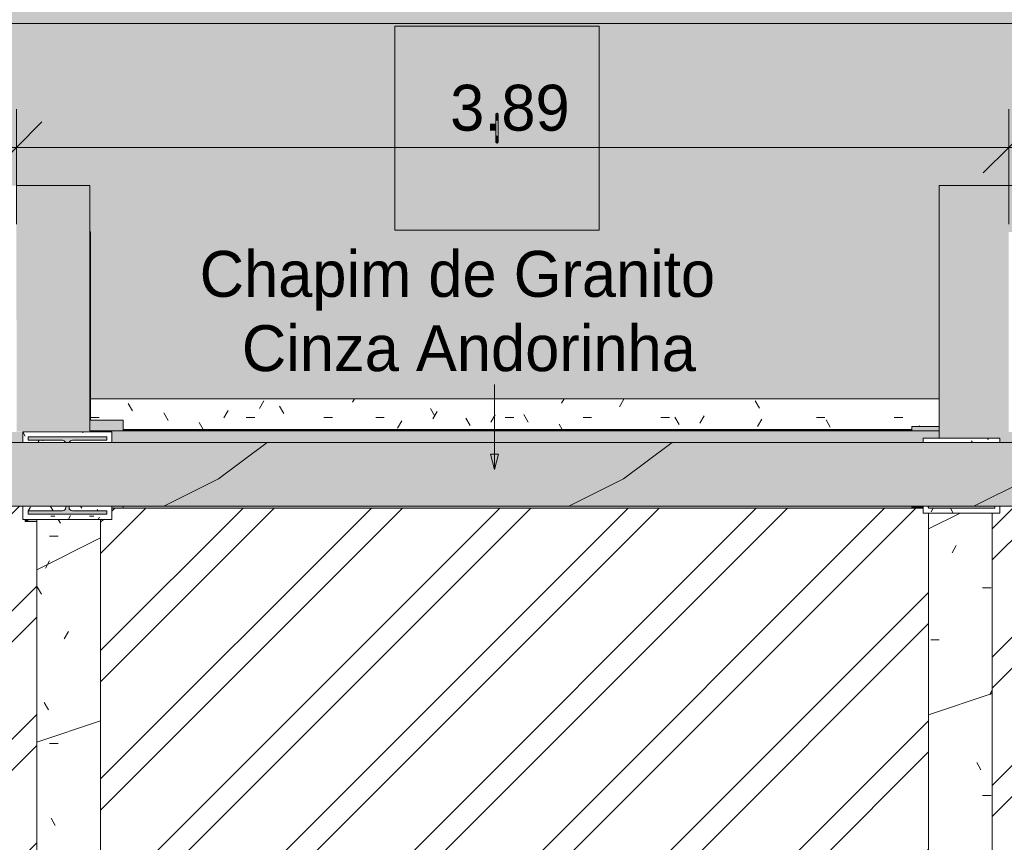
# Model space of a CAD drawing. Header units: millimetres. Extents: x -62808 to 71352, y -27667 to 33271.
# Tile 15 of 71: x -45227 to -41367, y 28265 to 31489. Entities that reach past the tile are written whole.
import ezdxf

# ---------------------------------------------------------------- set-up
doc = ezdxf.new("R2010")
doc.units = ezdxf.units.MM
for name, color, linetype, lineweight in [('A-ANNO-DIMS', 211, 'Continuous', 9), ('A-ANNO-DIMS-100', 211, 'Continuous', 9), ('A-FLOR', 192, 'Continuous', 18), ('A-FLOR-PATT', 8, 'Continuous', 18), ('A-GENM', 13, 'Continuous', 9), ('A-ROOF', 132, 'Continuous', 9), ('A-ROOF-OTLN', 132, 'Continuous', 9), ('A-ROOF-PATT', 132, 'Continuous', 9), ('A-WALL', 113, 'Continuous', 18), ('A-WALL-PATT', 111, 'Continuous', 18), ('G-ANNO-TEXT', 231, 'Continuous', 9), ('P-SANR-FIXT', 6, 'Continuous', 9), ('S-COLS', 52, 'Continuous', 9)]:
    doc.layers.add(name, color=color, linetype=linetype, lineweight=lineweight)
doc.styles.add('Century Gothic', font='GOTHIC.TTF', dxfattribs={"height": 180})
doc.dimstyles.new('1_8mm_Century_Gothic', dxfattribs={"dimscale": 304.8, "dimtxt": 187.950289, "dimasz": 0.656168, "dimexe": 0.492126, "dimexo": 0.0625, "dimgap": 0.049213, "dimtad": 1, "dimlfac": 0.001, "dimrnd": 0.01, "dimzin": 0, "dimdsep": 46, "dimtxsty": 'Century Gothic', "dimblk1": 'OBLIQUE', "dimblk2": 'OBLIQUE', "dimsah": 1, "dimcen": 0.09, "dimdle": 0.492126, "dimazin": 0, "dimtfac": 1, "dimtdec": 4, "dimtix": 1, "dimtmove": 0, "dimatfit": 3, "dimfxl": 0.984252, "dimfxlon": 1, "dimtvp": 1, "dimtolj": 1, "dimtzin": 0, "dimarcsym": 2})
pattern_1 = [(0, (0, 0), (812.8, 203.2), [33.528, -576.072, 33.528, -576.072, -3251.2]), (0, (0, 0), (812.8, 203.2), [-1219.2, 33.528, -1185.672, 33.528, -576.072, -1422.4]), (0, (0, 0), (812.8, 203.2), [-3048, 33.528, -372.872, 33.528, -982.472]), (120, (304.8, 101.6), (-582.37636, 602.30545), [33.528, -576.072, 33.528, -576.072, -3251.2]), (120, (304.8, 101.6), (-582.37636, 602.30545), [-1219.2, 33.528, -1185.672, 33.528, -576.072, -1422.4]), (120, (304.8, 101.6), (-582.37636, 602.30545), [-3048, 33.528, -372.872, 33.528, -982.472]), (240, (406.4, 508), (-230.42364, -805.50545), [33.528, -576.072, 33.528, -576.072, -3251.2]), (240, (406.4, 508), (-230.42364, -805.50545), [-1219.2, 33.528, -1185.672, 33.528, -576.072, -1422.4]), (240, (406.4, 508), (-230.42364, -805.50545), [-3048, 33.528, -372.872, 33.528, -982.472])]
pattern_2 = [(216.87, (635, 1587.5), (4762.4943, 3175.0085), [793.75, -7143.75]), (206.565, (1587.5, 1111.25), (-1587.5015, -1587.499), [1774.88, -1774.88]), (198.435, (1587.5, 317.5), (-3174.9975, -1587.503), [1004.024, -4016.092])]
pattern_3 = [(45, (0, 0), (-251.4472, 251.4472), []), (45, (0, 381), (-251.4472, 251.4472), [])]

# ---------------------------------------------------------------- blocks, each defined once
blk = doc.blocks.new('ESG_Caixa de Inspeção de Alvenaria - Caixa de Inspeção de Alvenaria-25892253-PLANTA DE IMPERMEABILIZAÇÃO - COBERTURA')
at = {"layer": 'P-SANR-FIXT'}
for points in [[(-25, 3.5), (-40.5, 4.9), (-52.3, 4), (-54.4, 4.3), (-55, 1.9), (-54.5, 0), (-29.8, 0), (-26.4, 2.5)], [(25, 5), (-25, 4.3), (-25, 0), (25, 0), (25, 4.9)], [(56.2, 0), (54.5, 4.6), (47.1, 5), (40, 4.3), (31.3, 4.9), (25.9, 3.5), (31.3, 0), (54.5, 0)], [(-25, -3.5), (-30.9, 0), (-54.5, 0), (-55.6, -2.5), (-54.1, -3.6), (-45.1, -5), (-30, -4.3)], [(25, -5), (25, 0), (-25, 0), (-25, -5), (-3.8, -5)]]:
    blk.add_hatch(color=8, dxfattribs=at).paths.add_polyline_path(points)
h = blk.add_hatch(color=8, dxfattribs=at)
h.paths.add_polyline_path([(56.2, 0), (29.8, 0), (25, -4.3), (37.2, -4.8), (43.7, -4.3), (53, -4.9), (55.5, -3.5), (56.1, -0.5)])
h.paths.add_polyline_path([(29.8, 0), (27.4, 0), (27.4, -1.2)])
at = {"layer": 'P-SANR-FIXT', "color": 253}
for p, q in [((25, 5), (-25, 5)), ((-25, -5), (25, -5))]:
    blk.add_line(p, q, dxfattribs=at)
at = {"layer": 'P-SANR-FIXT', "color": 253, "flags": 128}
for points in [[(-58.3, 0), (-58.3, 0.2), (-58.3, 0.4), (-58.3, 0.6), (-58.3, 0.8), (-58.2, 1), (-58.2, 1.2), (-58.1, 1.4), (-58.1, 1.6), (-58, 1.8), (-57.9, 1.9), (-57.9, 2.1), (-57.8, 2.3), (-57.7, 2.5), (-57.6, 2.7), (-57.5, 2.8), (-57.3, 3), (-57.2, 3.1), (-57.1, 3.3), (-57, 3.4), (-56.8, 3.6), (-56.7, 3.7), (-56.5, 3.9), (-56.4, 4), (-56.2, 4.1), (-56, 4.2), (-55.9, 4.3), (-55.7, 4.4), (-55.5, 4.5), (-55.3, 4.6), (-55.1, 4.7), (-55, 4.7), (-54.8, 4.8), (-54.6, 4.8), (-54.4, 4.9), (-54.2, 4.9), (-54, 5), (-53.8, 5), (-53.6, 5), (-53.4, 5), (-53.3, 5)], [(-25, 5), (-26.1, 5), (-27.3, 5), (-28.4, 5), (-29.5, 5), (-30.6, 5), (-31.7, 5), (-32.8, 5), (-33.9, 5), (-35, 5), (-36, 5), (-37.1, 5), (-38.1, 5), (-39.1, 5), (-40.1, 5), (-41, 5), (-41.9, 5), (-42.8, 5), (-43.7, 5), (-44.5, 5), (-45.3, 5), (-46.1, 5), (-46.8, 5), (-47.5, 5), (-48.2, 5), (-48.8, 5), (-49.4, 5), (-50, 5), (-50.5, 5), (-51, 5), (-51.4, 5), (-51.8, 5), (-52.1, 5), (-52.4, 5), (-52.7, 5), (-52.9, 5), (-53.1, 5), (-53.2, 5), (-53.3, 5), (-53.3, 5)], [(-53.3, 5), (-53.3, 5), (-53.3, 5)], [(53.3, 5), (53.3, 5), (53.2, 5), (53.1, 5), (53, 5), (52.8, 5), (52.5, 5), (52.2, 5), (51.9, 5), (51.5, 5), (51.1, 5), (50.6, 5), (50.1, 5), (49.6, 5), (49, 5), (48.4, 5), (47.7, 5), (47, 5), (46.3, 5), (45.5, 5), (44.7, 5), (43.9, 5), (43.1, 5), (42.2, 5), (41.2, 5), (40.3, 5), (39.3, 5), (38.4, 5), (37.3, 5), (36.3, 5), (35.3, 5), (34.2, 5), (33.1, 5), (32, 5), (30.9, 5), (29.8, 5), (28.7, 5), (27.6, 5), (26.4, 5), (25.3, 5), (25, 5)], [(53.3, 5), (53.5, 5), (53.7, 5), (53.9, 5), (54.1, 4.9), (54.3, 4.9), (54.5, 4.9), (54.7, 4.8), (54.9, 4.7), (55.1, 4.7), (55.3, 4.6), (55.5, 4.5), (55.6, 4.4), (55.8, 4.3), (56, 4.2), (56.2, 4.1), (56.3, 4), (56.5, 3.9), (56.6, 3.8), (56.8, 3.6), (56.9, 3.5), (57.1, 3.3), (57.2, 3.2), (57.3, 3), (57.4, 2.9), (57.5, 2.7), (57.6, 2.5), (57.7, 2.4), (57.8, 2.2), (57.9, 2), (58, 1.8), (58.1, 1.6), (58.1, 1.4), (58.2, 1.2), (58.2, 1), (58.3, 0.8), (58.3, 0.7), (58.3, 0.5), (58.3, 0.3), (58.3, 0.1), (58.3, 0)], [(53.3, 5), (53.3, 5), (53.3, 5)], [(-53.3, -5), (-53.5, -5), (-53.7, -5), (-53.9, -5), (-54.1, -4.9), (-54.3, -4.9), (-54.5, -4.9), (-54.7, -4.8), (-54.9, -4.7), (-55.1, -4.7), (-55.3, -4.6), (-55.5, -4.5), (-55.6, -4.4), (-55.8, -4.3), (-56, -4.2), (-56.2, -4.1), (-56.3, -4), (-56.5, -3.9), (-56.6, -3.8), (-56.8, -3.6), (-56.9, -3.5), (-57.1, -3.3), (-57.2, -3.2), (-57.3, -3), (-57.4, -2.9), (-57.5, -2.7), (-57.6, -2.5), (-57.7, -2.4), (-57.8, -2.2), (-57.9, -2), (-58, -1.8), (-58.1, -1.6), (-58.1, -1.4), (-58.2, -1.2), (-58.2, -1), (-58.3, -0.8), (-58.3, -0.7), (-58.3, -0.5), (-58.3, -0.3), (-58.3, -0.1), (-58.3, 0)], [(-53.3, -5), (-53.3, -5), (-53.3, -5)], [(-53.3, -5), (-53.3, -5), (-53.2, -5), (-53.1, -5), (-53, -5), (-52.8, -5), (-52.5, -5), (-52.2, -5), (-51.9, -5), (-51.5, -5), (-51.1, -5), (-50.6, -5), (-50.1, -5), (-49.6, -5), (-49, -5), (-48.4, -5), (-47.7, -5), (-47, -5), (-46.3, -5), (-45.5, -5), (-44.7, -5), (-43.9, -5), (-43.1, -5), (-42.2, -5), (-41.2, -5), (-40.3, -5), (-39.3, -5), (-38.4, -5), (-37.3, -5), (-36.3, -5), (-35.3, -5), (-34.2, -5), (-33.1, -5), (-32, -5), (-30.9, -5), (-29.8, -5), (-28.7, -5), (-27.6, -5), (-26.4, -5), (-25.3, -5), (-25, -5)], [(25, -5), (26.1, -5), (27.3, -5), (28.4, -5), (29.5, -5), (30.6, -5), (31.7, -5), (32.8, -5), (33.9, -5), (35, -5), (36, -5), (37.1, -5), (38.1, -5), (39.1, -5), (40.1, -5), (41, -5), (41.9, -5), (42.8, -5), (43.7, -5), (44.5, -5), (45.3, -5), (46.1, -5), (46.8, -5), (47.5, -5), (48.2, -5), (48.8, -5), (49.4, -5), (50, -5), (50.5, -5), (51, -5), (51.4, -5), (51.8, -5), (52.1, -5), (52.4, -5), (52.7, -5), (52.9, -5), (53.1, -5), (53.2, -5), (53.3, -5), (53.3, -5)], [(58.3, 0), (58.3, -0.2), (58.3, -0.4), (58.3, -0.6), (58.3, -0.8), (58.2, -1), (58.2, -1.2), (58.1, -1.4), (58.1, -1.6), (58, -1.8), (57.9, -1.9), (57.9, -2.1), (57.8, -2.3), (57.7, -2.5), (57.6, -2.7), (57.5, -2.8), (57.3, -3), (57.2, -3.1), (57.1, -3.3), (57, -3.4), (56.8, -3.6), (56.7, -3.7), (56.5, -3.9), (56.4, -4), (56.2, -4.1), (56, -4.2), (55.9, -4.3), (55.7, -4.4), (55.5, -4.5), (55.3, -4.6), (55.1, -4.7), (55, -4.7), (54.8, -4.8), (54.6, -4.8), (54.4, -4.9), (54.2, -4.9), (54, -5), (53.8, -5), (53.6, -5), (53.4, -5), (53.3, -5)], [(53.3, -5), (53.3, -5), (53.3, -5)]]:
    blk.add_lwpolyline(points, dxfattribs=at)
at = {"layer": 'P-SANR-FIXT', "color": 253}
for centre, start_param, end_param in [((-53.3, 0), 5.759587, 7.853982), ((-53.3, 0), 1.570796, 3.665191), ((53.3, 0), 4.712389, 6.283185), ((53.3, 0), 3.141593, 4.712389)]:
    blk.add_ellipse(centre, major_axis=(0, 5), ratio=0.998268, start_param=start_param, end_param=end_param, dxfattribs=at)
blk = doc.blocks.new('Laje Concreto _Inspeção_ - Laje Concreto _Inspeção_-V4-PLANTA DE IMPERMEABILIZAÇÃO - COBERTURA')
at = {"layer": 'A-GENM'}
h = blk.add_hatch(color=8, dxfattribs=at)
h.paths.add_polyline_path([(800, 400), (0, 400), (0, -400), (800, -400), (800, 203)])
h.paths.add_polyline_path([(425, -2.5), (427.4, 0), (425, 1.3), (425, -1.3)])
h.paths.add_polyline_path([(425, -4.3), (427.3, -1.3), (425, -3.5)])
h.paths.add_polyline_path([(375, -2.5), (373.9, 1.3), (372.6, 0), (373.9, -1.3)])
h.paths.add_polyline_path([(375, -3.5), (375, -2.5), (373.7, -2.5)])
h.paths.add_polyline_path([(342.8, 0), (344.8, -2.5), (345, 1.9), (344, 1.9), (343.1, 0.5)])
h.paths.add_polyline_path([(425, 4.3), (425, 2.5), (427, 2.5), (425.9, 3.5)])
h.paths.add_polyline_path([(456.2, 0), (454.5, -4.6), (447.1, -5), (440, -4.3), (430.7, -4.8), (425, -5), (375, -4.3), (375, -3.5), (359.5, -4.9), (347.7, -4), (345.6, -4.3), (343.2, 1.3), (344.2, 4.3), (345.1, 3.5), (345.9, 3.6), (354.9, 5), (370.2, 4.3), (375, 4.5), (375, 5), (455.3, 4.3), (455.9, 1.3)])
at = {"layer": 'A-GENM', "color": 250}
for p, q in [((800, 400), (0, 400)), ((0, 400), (0, -400)), ((800, -400), (800, 400)), ((0, -400), (800, -400))]:
    blk.add_line(p, q, dxfattribs=at)
blk = doc.blocks.new('BE-PMSa-MOD-ESG-ESCOLA-EX-000-R_rvt-1-PLANTA DE IMPERMEABILIZAÇÃO - COBERTURA')
at = {"layer": 'A-GENM', "color": 253, "lineweight": 9, "xscale": 0.9999999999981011, "yscale": 0.9999999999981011, "rotation": 269.9999999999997}
blk.add_blockref('Laje Concreto _Inspeção_ - Laje Concreto _Inspeção_-V4-PLANTA DE IMPERMEABILIZAÇÃO - COBERTURA', (-43355.5, 31463.4), dxfattribs=at)
at = {"layer": 'P-SANR-FIXT', "color": 253, "lineweight": 9, "xscale": 0.9999999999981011, "yscale": 0.9999999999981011, "rotation": 269.9999999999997}
blk.add_blockref('ESG_Caixa de Inspeção de Alvenaria - Caixa de Inspeção de Alvenaria-25892253-PLANTA DE IMPERMEABILIZAÇÃO - COBERTURA', (-43355.5, 31063.4), dxfattribs=at)
blk = doc.blocks.new('CHAPIM4 - CHAPIM-5294427-PLANTA DE IMPERMEABILIZAÇÃO - COBERTURA')
at = {"layer": 'A-ROOF-PATT', "lineweight": 5}
h = blk.add_hatch(dxfattribs=at)
h.set_pattern_fill('FP_5', color=31, style=0, pattern_type=2)
h.set_pattern_definition(pattern_1)
h.paths.add_polyline_path([(21220.7, 7726.9), (23530.5, 7726.9), (23530.5, 29831.9), (-58154.5, 29831.9), (-58154.5, 7726.9), (20709.8, 7726.9)])
h.paths.add_polyline_path([(-39065.3, 7976.9), (-57904.5, 7976.9), (-57904.5, 29581.9), (23280.5, 29581.9), (23280.5, 7976.9), (-38554.4, 7976.9)])
h = blk.add_hatch(dxfattribs=at)
h.set_pattern_fill('FP_18', color=31, style=0, pattern_type=2)
h.set_pattern_definition(pattern_2)
h.paths.add_polyline_path([(21220.7, 7726.9), (23530.5, 7726.9), (23530.5, 29831.9), (-58154.5, 29831.9), (-58154.5, 7726.9), (20709.8, 7726.9)])
h.paths.add_polyline_path([(-39065.3, 7976.9), (-57904.5, 7976.9), (-57904.5, 29581.9), (23280.5, 29581.9), (23280.5, 7976.9), (-38554.4, 7976.9)])
at = {"layer": 'A-ROOF-OTLN', "color": 130, "lineweight": 5}
for p, q in [((-58154.5, 29831.9), (23530.5, 29831.9)), ((23280.5, 29581.9), (-57904.5, 29581.9))]:
    blk.add_line(p, q, dxfattribs=at)
blk = doc.blocks.new('CHAPIM6 - CHAPIM-5294490-PLANTA DE IMPERMEABILIZAÇÃO - COBERTURA')
at = {"layer": 'A-ROOF-PATT', "lineweight": 5}
h = blk.add_hatch(dxfattribs=at)
h.set_pattern_fill('FP_6', color=31, style=0, pattern_type=2)
h.set_pattern_definition(pattern_1)
h.paths.add_polyline_path([(-41664.5, 22421.9), (-41414.5, 22421.9), (-41414.5, 29554.7), (-41664.5, 29554.7), (-41664.5, 22671.9), (-44909.5, 22671.9), (-44909.5, 29530.2), (-45159.5, 29530.2), (-45159.5, 22421.9), (-41664.5, 22421.9)])
h = blk.add_hatch(dxfattribs=at)
h.set_pattern_fill('FP_18', color=31, style=0, pattern_type=2)
h.set_pattern_definition(pattern_2)
h.paths.add_polyline_path([(-41664.5, 22421.9), (-41414.5, 22421.9), (-41414.5, 29554.7), (-41664.5, 29554.7), (-41664.5, 22671.9), (-44909.5, 22671.9), (-44909.5, 29530.2), (-45159.5, 29530.2), (-45159.5, 22421.9), (-41664.5, 22421.9)])
at = {"layer": 'A-ROOF-OTLN', "color": 130, "lineweight": 5}
for p, q in [((-45159.5, 22421.9), (-45159.5, 29530.2)), ((-44909.5, 29530.2), (-44909.5, 22671.9)), ((-41664.5, 22671.9), (-41664.5, 29554.7)), ((-41414.5, 29554.7), (-41414.5, 22421.9))]:
    blk.add_line(p, q, dxfattribs=at)
blk = doc.blocks.new('FX-PNC-PILAR-TP65 - FX-PNC-PILAR-TP01-5760653-PLANTA DE IMPERMEABILIZAÇÃO - COBERTURA')
at = {"layer": 'S-COLS', "lineweight": 5}
h = blk.add_hatch(dxfattribs=at)
h.set_pattern_fill('FP_62', color=256, style=0, pattern_type=2)
h.set_pattern_definition([(0, (228334.47, -14211.78), (203.2, 50.8), [16.764, -135.636, 16.764, -135.636, -812.8]), (0, (228334.47, -14211.78), (203.2, 50.8), [-304.8, 16.764, -288.036, 16.764, -135.636, -355.6]), (0, (228334.47, -14211.78), (203.2, 50.8), [-762, 16.764, -84.836, 16.764, -237.236]), (120, (228410.67, -14186.38), (-145.59409, 150.57636), [16.764, -135.636, 16.764, -948.436]), (120, (228410.67, -14186.38), (-145.59409, 150.57636), [-169.164, -135.636, 16.764, -288.036, -508]), (120, (228410.67, -14186.38), (-145.59409, 150.57636), [-609.6, 16.764, -135.636, 16.764, -338.836]), (120, (228410.67, -14186.38), (-145.59409, 150.57636), [-778.764, -84.836, 16.764, -237.236]), (240, (228436.07, -14084.78), (-57.60591, -201.37636), [16.764, -135.636, 16.764, -948.436]), (240, (228436.07, -14084.78), (-57.60591, -201.37636), [-169.164, -135.636, 16.764, -288.036, -508]), (240, (228436.07, -14084.78), (-57.60591, -201.37636), [-609.6, 16.764, -135.636, 16.764, -338.836]), (240, (228436.07, -14084.78), (-57.60591, -201.37636), [-778.764, -84.836, 16.764, -237.236])])
h.paths.add_polyline_path([(186919.9, 15342.9), (186949.9, 15342.9), (186949.9, 15370.1), (186929.9, 15370.1), (186929.9, 15362.9), (186669.9, 15362.9), (186669.9, 15370.1), (186649.9, 15370.1), (186649.9, 15342.9), (186915.6, 15342.9)])
h.paths.add_polyline_path([(186712.4, 15620.1), (186949.9, 15620.1), (186949.9, 15636.9), (186649.9, 15636.9), (186649.9, 15620.1), (186669.9, 15620.1)])
at = {"layer": 'S-COLS', "color": 130, "lineweight": 5}
for p, q in [((186649.9, 15636.9), (186649.9, 15620.1)), ((186949.9, 15636.9), (186649.9, 15636.9)), ((186949.9, 15620.1), (186949.9, 15636.9)), ((186649.9, 15370.1), (186649.9, 15342.9)), ((186669.9, 15362.9), (186669.9, 15370.1)), ((186929.9, 15362.9), (186669.9, 15362.9)), ((186929.9, 15370.1), (186929.9, 15362.9)), ((186949.9, 15342.9), (186949.9, 15370.1)), ((186649.9, 15342.9), (186949.9, 15342.9))]:
    blk.add_line(p, q, dxfattribs=at)
blk = doc.blocks.new('FX-PNC-PILAR-TP96 - FX-PNC-PILAR-TP01-5761521-PLANTA DE IMPERMEABILIZAÇÃO - COBERTURA')
at = {"layer": 'S-COLS', "lineweight": 5}
h = blk.add_hatch(dxfattribs=at)
h.set_pattern_fill('FP_74', color=256, style=0, pattern_type=2)
h.set_pattern_definition([(270, (-110614.094, -13924.487), (50.8, -203.2), [16.764, -135.636, 16.764, -948.436]), (270, (-110614.094, -13924.487), (50.8, -203.2), [-169.164, -135.636, 16.764, -288.036, -508]), (270, (-110614.094, -13924.487), (50.8, -203.2), [-609.6, 16.764, -135.636, 16.764, -338.836]), (270, (-110614.094, -13924.487), (50.8, -203.2), [-778.764, -84.836, 16.764, -237.236]), (30, (-110588.694, -14000.687), (150.57636, 145.59409), [16.764, -135.636, 16.764, -948.436]), (30, (-110588.694, -14000.687), (150.57636, 145.59409), [-169.164, -135.636, 16.764, -288.036, -508]), (30, (-110588.694, -14000.687), (150.57636, 145.59409), [-609.6, 16.764, -135.636, 16.764, -338.836]), (30, (-110588.694, -14000.687), (150.57636, 145.59409), [-778.764, -84.836, 16.764, -237.236]), (150, (-110487.094, -14026.087), (-201.37636, 57.60591), [16.764, -135.636, 16.764, -948.436]), (150, (-110487.094, -14026.087), (-201.37636, 57.60591), [-169.164, -135.636, 16.764, -288.036, -508]), (150, (-110487.094, -14026.087), (-201.37636, 57.60591), [-609.6, 16.764, -135.636, 16.764, -338.836]), (150, (-110487.094, -14026.087), (-201.37636, 57.60591), [-778.764, -84.836, 16.764, -237.236])])
h.paths.add_polyline_path([(-81083.9, 31272.6), (-81083.9, 30941.1), (-81032.2, 30941.1), (-81032.2, 31108.5), (-81041.1, 31108.1), (-81044.2, 31106.8), (-81049, 31102), (-81050.8, 31095.4), (-81050.8, 30961.1), (-81063.9, 30961.1), (-81063.9, 31269.1), (-81050.8, 31269.1), (-81050.8, 31134.7), (-81047.4, 31126.5), (-81044.2, 31123.4), (-81037.7, 31121.6), (-81032.2, 31121.6), (-81032.2, 31289.1), (-81083.9, 31289.1), (-81083.9, 31274.7)])
h.paths.add_polyline_path([(-80782.2, 30941.1), (-80740.9, 30941.1), (-80740.9, 31289.1), (-80782.2, 31288.2), (-80782.2, 31122.7), (-80780.5, 31123.4), (-80775.7, 31128.2), (-80774, 31134.7), (-80774, 31269.1), (-80760.9, 31269.1), (-80760.9, 30961.1), (-80774, 30961.1), (-80774, 31095.4), (-80777.4, 31103.6), (-80782.2, 31107.5), (-80782.2, 30943.7)])
at = {"layer": 'S-COLS', "color": 130, "lineweight": 5}
for p, q in [((-81032.2, 31289.1), (-81083.9, 31289.1)), ((-81083.9, 31289.1), (-81083.9, 30941.1)), ((-81063.9, 30961.1), (-81063.9, 31269.1)), ((-81063.9, 31269.1), (-81050.8, 31269.1)), ((-81050.8, 31269.1), (-81050.8, 31134.7)), ((-80740.9, 31289.1), (-80782.2, 31289.1)), ((-80774, 31134.7), (-80774, 31269.1)), ((-80774, 31269.1), (-80760.9, 31269.1)), ((-80760.9, 31269.1), (-80760.9, 30961.1)), ((-80740.9, 30941.1), (-80740.9, 31289.1)), ((-81037.7, 31121.6), (-81032.2, 31121.6)), ((-81032.2, 31108.5), (-81037.7, 31108.5)), ((-81050.8, 31095.4), (-81050.8, 30961.1)), ((-80774, 30961.1), (-80774, 31095.4)), ((-81050.8, 30961.1), (-81063.9, 30961.1)), ((-80760.9, 30961.1), (-80774, 30961.1)), ((-81083.9, 30941.1), (-81032.2, 30941.1)), ((-80782.2, 30941.1), (-80740.9, 30941.1))]:
    blk.add_line(p, q, dxfattribs=at)
for centre, start, end in [((-81037.7, 31134.7), 180, 270), ((-81037.7, 31095.4), 90, 180), ((-80787.1, 31134.7), 291.9752, 0), ((-80787.1, 31095.4), 0, 68.0248)]:
    blk.add_arc(centre, 13.1, start, end, dxfattribs=at)
blk = doc.blocks.new('FX_PREENCHIMENTO43 - FX_PREENCHIMENTO-6006720-PLANTA DE IMPERMEABILIZAÇÃO - COBERTURA')
at = {"layer": 'A-WALL-PATT', "lineweight": 5}
h = blk.add_hatch(dxfattribs=at)
h.set_pattern_fill('FP_97', color=31, style=0, pattern_type=2)
h.set_pattern_definition([(180, (-37347.19, 95749.98), (-406.4, -101.6), [33.528, -271.272, 33.528, -1896.872]), (180, (-37347.19, 95749.98), (-406.4, -101.6), [-338.328, -271.272, 33.528, -576.072, -1016]), (180, (-37347.19, 95749.98), (-406.4, -101.6), [-1219.2, 33.528, -271.272, 33.528, -677.672]), (180, (-37347.19, 95749.98), (-406.4, -101.6), [-1557.528, -169.672, 33.528, -474.472]), (300, (-37499.59, 95699.18), (291.18818, -301.15272), [33.528, -271.272, 33.528, -1896.872]), (300, (-37499.59, 95699.18), (291.18818, -301.15272), [-338.328, -271.272, 33.528, -576.072, -1016]), (300, (-37499.59, 95699.18), (291.18818, -301.15272), [-1219.2, 33.528, -271.272, 33.528, -677.672]), (300, (-37499.59, 95699.18), (291.18818, -301.15272), [-1557.528, -169.672, 33.528, -474.472]), (60, (-37550.39, 95495.98), (115.21182, 402.75272), [33.528, -271.272, 33.528, -1896.872]), (60, (-37550.39, 95495.98), (115.21182, 402.75272), [-338.328, -271.272, 33.528, -576.072, -1016]), (60, (-37550.39, 95495.98), (115.21182, 402.75272), [-1219.2, 33.528, -271.272, 33.528, -677.672]), (60, (-37550.39, 95495.98), (115.21182, 402.75272), [-1557.528, -169.672, 33.528, -474.472])])
h.paths.add_polyline_path([(5805.3, 65867), (4382.4, 65867), (4382.4, 65856.3), (4274.9, 65856.3), (4274.9, 65747.5), (7602.4, 65747.5), (7602.4, 65831.4), (7473.4, 65831.5), (7473.4, 65867), (6827.1, 65867)])
at = {"layer": 'A-WALL', "color": 90, "lineweight": 5}
for p, q in [((4382.4, 65867), (7473.4, 65867)), ((7602.4, 65831.4), (7602.4, 65747.5)), ((7602.4, 65747.5), (4274.9, 65747.5))]:
    blk.add_line(p, q, dxfattribs=at)
blk = doc.blocks.new('BE-PMSa-MOD-ARQ-ESCOLA-EX-000-R_0056_rvt-1-PLANTA DE IMPERMEABILIZAÇÃO - COBERTURA')
at = {"layer": 'A-FLOR-PATT', "lineweight": 5}
h = blk.add_hatch(dxfattribs=at)
h.set_pattern_fill('FP_6', color=31, style=0, pattern_type=2)
h.set_pattern_definition(pattern_1)
h.paths.add_polyline_path([(-10008, -25619.2), (-10008, -24137.9), (-10009.9, -24137.9), (-10009.9, -24097.9), (-10019.9, -24097.9), (-10019.9, -24017.9), (-9999.9, -24017.9), (-9999.9, -23992.9), (-9967.4, -23992.9), (-9967.4, -23902.2), (-60207.5, -23902.2), (-60207.5, 2852.9), (-58704.3, 2852.9), (-58704.3, 3646), (-59113, 3646), (-59113, 3686), (-58704.3, 3686), (-58704.3, 5586), (-59113, 5586), (-59113, 5626), (-58704.3, 5626), (-58704.3, 31473.9), (-39533.5, 31473.9), (-39533.5, 32847.3), (-62557.5, 33118.7), (-62557.5, -24566), (-62607.5, -24566), (-62607.5, -24572.2), (-10455, -25610.3)])
h = blk.add_hatch(dxfattribs=at)
h.set_pattern_fill('FP_5', color=55, style=0, pattern_type=2)
h.set_pattern_definition(pattern_1)
h.paths.add_polyline_path([(-9894.9, -23902.2), (-9894.9, -23367.9), (-26191.5, -23367.9), (-26191.9, -23402.1), (-26195.6, -23406.8), (-26195.1, -23440.8), (-26183.3, -23459.4), (-26177, -23472.5), (-26170.7, -23495.3), (-26168.2, -23519.2), (-26168.5, -23528.5), (-26172.5, -23552.1), (-26178.6, -23568.8), (-26185.2, -23582.6), (-26201.2, -23604.2), (-26211.5, -23614.3), (-26231.8, -23629.3), (-26245.4, -23635.6), (-26267.2, -23643), (-26277.5, -23644.8), (-26295.4, -23646.2), (-26321.3, -23643.4), (-26332.9, -23640.5), (-26358.2, -23629.8), (-26358.2, -23902.2), (-9967.4, -23902.2)])
h.paths.add_polyline_path([(-59907.5, -23902.2), (-59907.5, 2852.9), (-60207.5, 2852.9), (-60207.5, -23902.2)])
h.paths.add_polyline_path([(-26190.2, -23546.5), (-26189.6, -23543.8), (-26190.1, -23545.7)])
h.paths.add_polyline_path([(-58479.4, 2852.9), (-58107, 2852.9), (-58107, 7537.9), (-58115.4, 7537.9), (-58115.4, 6792.9), (-58234.9, 6792.9), (-58235, 29481.7), (-58238.4, 29481.7), (-58238.4, 29927), (-58235.2, 29927), (-58235.2, 30838.5), (-58115.7, 30838.5), (-58115.7, 29927), (-58107, 29927), (-58107, 30838.5), (-44952, 30838.5), (-44952, 30656.9), (-44949.5, 30656.9), (-44949.5, 30002.4), (-41622, 30002.4), (-41622, 30838.5), (-33749.5, 30838.5), (-33749.5, 30655.3), (-33747, 30655.6), (-33747, 30838.5), (-33457, 30838.5), (-33457, 31473.9), (-58704.3, 31473.9), (-58704.3, 5626), (-58173, 5626), (-58173, 5586), (-58704.3, 5586), (-58704.3, 3686), (-58173, 3686), (-58173, 3646), (-58704.3, 3646), (-58704.3, 2852.9)])
h.paths.add_polyline_path([(-58173.4, 29876.7), (-58107, 29876.7), (-58107, 29882), (-58193.4, 29882), (-58193.4, 29876.7), (-58188.1, 29876.7)])
h.paths.add_polyline_path([(-41729.5, 29879.1), (-41729.5, 29882.9), (-44820.5, 29882.9), (-44820.5, 29879.1), (-41733.6, 29879.1)])
h.paths.add_polyline_path([(-42955.5, 30663.4), (-43755.5, 30663.4), (-43755.5, 31463.4), (-42955.5, 31463.4), (-42955.5, 30684.3)])
h = blk.add_hatch(dxfattribs=at)
h.set_pattern_fill('FP_5', color=55, style=0, pattern_type=2)
h.set_pattern_definition(pattern_1)
h.paths.add_polyline_path([(15355.5, 22671.9), (15355.5, 25054.7), (15347.9, 25054.7), (15347.9, 22671.9)])
h.paths.add_polyline_path([(-7409.5, 22671.9), (-7409.5, 25054.7), (-7412, 25054.7), (-7412, 22671.9)])
h.paths.add_polyline_path([(15355.5, 25348.7), (15355.5, 29485.2), (15347.9, 29485.2), (15347.9, 25348.7)])
h.paths.add_polyline_path([(-7409.5, 25348.7), (-7409.5, 29485.2), (-7412, 29485.2), (-7412, 25348.7)])
h.paths.add_polyline_path([(15605.5, 29146.9), (15606.2, 29146.9), (15605.5, 29152.7)])
h.paths.add_polyline_path([(-45193.5, 29521.9), (-45159.5, 29521.9), (-45159.5, 29530.2), (-45194.5, 29530.2), (-45194.5, 29521.9)])
h.paths.add_polyline_path([(-44820.5, 29574.7), (-41729.5, 29574.7), (-41729.5, 29581.9), (-44820.5, 29581.9)])
h.paths.add_polyline_path([(-20672.9, 29574.7), (-18964.5, 29574.7), (-18964.5, 29581.9), (-22055.5, 29581.9), (-22055.5, 29574.7), (-21215.3, 29574.7)])
blk.add_hatch(color=254, dxfattribs=at).paths.add_polyline_path([(-45196.1, 29521.9), (-45194.5, 29521.9), (-45194.5, 29530.2), (-45204.5, 29530.2), (-45204.5, 29521.9), (-45197, 29521.9)])
at = {"layer": 'A-WALL', "lineweight": 5}
for points in [[(-44963.7, 29876.6), (-44952, 29876.6), (-44952, 30838.5), (-45239.5, 30838.5), (-45238.7, 29876.6), (-44964.5, 29876.6)], [(-41342.5, 29831.9), (-41332, 29831.9), (-41332, 29836.9), (-41334.5, 29836.9), (-41334.5, 29873.2), (-41349.5, 29873.2), (-41349.5, 30656.9), (-41334.5, 30656.9), (-41334.5, 30838.5), (-41622, 30838.5), (-41622, 29848.7), (-41384.5, 29848.7), (-41384.5, 29831.9), (-41349.5, 29831.9)], [(-44865.5, 29876.6), (-44865.5, 29918.5), (-44952, 29918.5), (-44952, 29876.6), (-44946.2, 29876.6)], [(-44820.5, 29876.6), (-41729.5, 29876.6), (-41729.5, 29879.1), (-44820.5, 29879.1)], [(-41622, 29876.6), (-41622, 29893.7), (-41729.5, 29893.7), (-41729.5, 29876.6), (-41645.9, 29876.6)], [(-41729.3, 29574.7), (-41684.5, 29574.7), (-41684.5, 29581.9), (-41729.5, 29581.9), (-41729.5, 29574.7)]]:
    blk.add_hatch(color=254, dxfattribs=at).paths.add_polyline_path(points)
h = blk.add_hatch(color=254, dxfattribs=at)
h.paths.add_polyline_path([(-44831.3, 29574.7), (-44820.5, 29574.7), (-44820.5, 29581.9), (-44865.5, 29581.9), (-44865.5, 29574.7), (-44831.4, 29574.7)])
h.paths.add_polyline_path([(-44865.5, 29876.6), (-44820.5, 29876.6), (-44820.5, 29918.5), (-44865.5, 29918.5), (-44865.5, 29877.7)])
h = blk.add_hatch(color=254, dxfattribs=at)
h.paths.add_polyline_path([(-37689.5, 29831.9), (-30339.5, 29831.9), (-30339.5, 29876.6), (-33749.5, 29876.5), (-33749.5, 29836.9), (-41332, 29836.6), (-41332, 29831.9), (-37692.3, 29831.9)])
h.paths.add_polyline_path([(-50305, 29831.9), (-50203.2, 29831.9), (-50203.5, 29873.2), (-57817, 29873.2), (-57817, 29831.9), (-50697.9, 29831.9)])
h.paths.add_polyline_path([(-45239.5, 29831.9), (-45213.5, 29831.9), (-45213.4, 29873.2), (-44865.5, 29873.2), (-44865.5, 29831.9), (-41684.5, 29831.9), (-41684.5, 29848.7), (-41622, 29848.7), (-41622, 29876.6), (-45239.5, 29875.7), (-45239.5, 29873.2), (-49853.2, 29873.2), (-49853.2, 29831.9), (-45451.5, 29831.9)])
h.paths.add_polyline_path([(-50043.1, 29837.7), (-50043.7, 29838.2), (-50043.4, 29838)])
h.paths.add_polyline_path([(-50183, 29840.2), (-50183, 29855.7), (-50183.2, 29855.7), (-50183.2, 29840.2)])
at = {"layer": 'S-COLS', "lineweight": 5}
h = blk.add_hatch(color=254, dxfattribs=at)
h.paths.add_polyline_path([(-45171.7, 29550.2), (-44885.5, 29550.2), (-44885.5, 29563.3), (-45019.9, 29563.3), (-45027.8, 29566.4), (-45031.2, 29569.9), (-45033, 29576.4), (-45033, 29581.9), (-45046.1, 29581.9), (-45046.5, 29573), (-45047.9, 29569.9), (-45052.6, 29565.1), (-45059.2, 29563.3), (-45193.5, 29563.3), (-45192.7, 29550.2)])
h.paths.add_polyline_path([(-45035.1, 29831.9), (-45031.9, 29831.9), (-45031.2, 29833.6), (-45026.4, 29838.4), (-45019.9, 29840.1), (-44885.5, 29840.1), (-44885.5, 29853.2), (-45193.5, 29853.2), (-45193.5, 29840.1), (-45059.2, 29840.1), (-45051.2, 29836.9), (-45046.1, 29831.9)])
blk.add_hatch(color=254, dxfattribs=at).paths.add_polyline_path([(-41619.8, 29574.7), (-41404.5, 29574.7), (-41404.5, 29581.9), (-41664.5, 29581.9), (-41664.5, 29574.7)])
at = {"layer": 'A-FLOR', "color": 90, "lineweight": 5}
for p, q in [((-33457, 31473.9), (-58704.3, 31473.9)), ((-44952, 30656.9), (-44949.5, 30656.9)), ((-44949.5, 30656.9), (-44949.5, 30002.4)), ((-45194.5, 29521.9), (-45194.5, 29530.2))]:
    blk.add_line(p, q, dxfattribs=at)
at = {"layer": 'A-WALL', "color": 90, "lineweight": 5}
for p, q in [((-45239.5, 30838.5), (-44952, 30838.5)), ((-44952, 30838.5), (-44952, 29876.6)), ((-41622, 29876.6), (-41622, 30838.5)), ((-41622, 30838.5), (-41334.5, 30838.5)), ((-44952, 29918.5), (-44865.5, 29918.5)), ((-44820.5, 29918.5), (-44865.5, 29918.5)), ((-44820.5, 29918.5), (-44820.5, 29876.6)), ((-44952, 29876.6), (-41622, 29876.6)), ((-44820.5, 29879.1), (-41729.5, 29879.1)), ((-41729.5, 29893.7), (-41622, 29893.7)), ((-41729.5, 29893.7), (-41729.5, 29876.6)), ((-41622, 29848.7), (-41622, 29876.6)), ((-41622, 29848.7), (-41622, 29876.6)), ((-44820.5, 29581.9), (-44820.5, 29574.7)), ((-41729.5, 29574.7), (-41729.5, 29581.9))]:
    blk.add_line(p, q, dxfattribs=at)
at = {"layer": 'S-COLS', "color": 130, "lineweight": 5}
for p, q in [((-45193.5, 29853.2), (-44885.5, 29853.2)), ((-45193.5, 29840.1), (-45193.5, 29853.2)), ((-45059.2, 29840.1), (-45193.5, 29840.1)), ((-44885.5, 29840.1), (-45019.9, 29840.1)), ((-44885.5, 29853.2), (-44885.5, 29840.1)), ((-45046.1, 29576.4), (-45046.1, 29581.9)), ((-45033, 29581.9), (-45033, 29576.4)), ((-41664.5, 29574.7), (-41664.5, 29581.9)), ((-41404.5, 29574.7), (-41664.5, 29574.7)), ((-41404.5, 29581.9), (-41404.5, 29574.7)), ((-45193.5, 29563.3), (-45059.2, 29563.3)), ((-45193.5, 29550.2), (-45193.5, 29563.3)), ((-44885.5, 29550.2), (-45193.5, 29550.2)), ((-45019.9, 29563.3), (-44885.5, 29563.3)), ((-44885.5, 29563.3), (-44885.5, 29550.2))]:
    blk.add_line(p, q, dxfattribs=at)
for centre, start, end in [((-45059.2, 29827), 22.2582, 90), ((-45019.9, 29827), 90, 157.7418), ((-45059.2, 29576.4), 270, 0), ((-45019.9, 29576.4), 180, 270)]:
    blk.add_arc(centre, 13.1, start, end, dxfattribs=at)
at = {"layer": 'A-ROOF', "color": 90, "lineweight": 5}
for name in ['CHAPIM4 - CHAPIM-5294427-PLANTA DE IMPERMEABILIZAÇÃO - COBERTURA', 'CHAPIM6 - CHAPIM-5294490-PLANTA DE IMPERMEABILIZAÇÃO - COBERTURA']:
    blk.add_blockref(name, (0, 0), dxfattribs=at)
at = {"layer": 'A-WALL', "color": 90, "lineweight": 5, "rotation": 180}
blk.add_blockref('FX_PREENCHIMENTO43 - FX_PREENCHIMENTO-6006720-PLANTA DE IMPERMEABILIZAÇÃO - COBERTURA', (-37347.2, 95750), dxfattribs=at)
at = {"layer": 'S-COLS', "color": 90, "lineweight": 5, "rotation": 89.99999999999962}
blk.add_blockref('FX-PNC-PILAR-TP96 - FX-PNC-PILAR-TP01-5761521-PLANTA DE IMPERMEABILIZAÇÃO - COBERTURA', (-13924.5, 110614.1), dxfattribs=at)
at = {"layer": 'S-COLS', "color": 90, "lineweight": 5}
blk.add_blockref('FX-PNC-PILAR-TP65 - FX-PNC-PILAR-TP01-5760653-PLANTA DE IMPERMEABILIZAÇÃO - COBERTURA', (-228334.5, 14211.8), dxfattribs=at)
blk = doc.blocks.new('DIMBLOCK24-PLANTA DE IMPERMEABILIZAÇÃO - COBERTURA')
at = {"layer": 'A-ANNO-DIMS-100', "transparency": 16777216}
for p, q in [((-57817, 30687.8), (-57817, 31137.8)), ((-45239.5, 30687.8), (-45239.5, 31137.8)), ((-57817, 30987.8), (-57717, 31087.8)), ((-45239.5, 30987.8), (-45139.5, 31087.8)), ((-57967, 30987.8), (-45239.5, 30987.8)), ((-57817, 30987.8), (-57917, 30887.8)), ((-57817, 30987.8), (-57817, 30687.8)), ((-45239.5, 30987.8), (-45339.5, 30887.8)), ((-45239.5, 30987.8), (-45239.5, 30687.8))]:
    blk.add_line(p, q, dxfattribs=at)
at = {"layer": 'A-ANNO-DIMS-100', "color": 0, "transparency": 16777216, "insert": (-51843, 31233.5), "char_height": 180, "width": 755.381, "attachment_point": 1, "line_spacing_factor": 0.984502, "style": 'Century Gothic'}
blk.add_mtext('12.58', dxfattribs=at)
blk = doc.blocks.new('_Oblique')
at = {"color": 0, "linetype": 'ByBlock', "lineweight": -2}
blk.add_line((-0.5, -0.5), (0.5, 0.5), dxfattribs=at)
blk = doc.blocks.new('DIMBLOCK25-PLANTA DE IMPERMEABILIZAÇÃO - COBERTURA')
at = {"layer": 'A-ANNO-DIMS-100', "transparency": 16777216}
for p, q in [((-45239.5, 30687.8), (-45239.5, 31137.8)), ((-41349.5, 30687.8), (-41349.5, 31137.8)), ((-45239.5, 30987.8), (-45139.5, 31087.8)), ((-41349.5, 30987.8), (-41249.5, 31087.8)), ((-45239.5, 30987.8), (-45339.5, 30887.8)), ((-45239.5, 30987.8), (-41349.5, 30987.8)), ((-45239.5, 30987.8), (-45239.5, 30687.8)), ((-41349.5, 30987.8), (-41449.5, 30887.8)), ((-41349.5, 30987.8), (-41349.5, 30687.8))]:
    blk.add_line(p, q, dxfattribs=at)
at = {"layer": 'A-ANNO-DIMS-100', "color": 0, "transparency": 16777216, "insert": (-43539.2, 31233.5), "char_height": 180, "width": 587.121, "attachment_point": 1, "line_spacing_factor": 0.984502, "style": 'Century Gothic'}
blk.add_mtext('3.89', dxfattribs=at)
blk = doc.blocks.new('DIMBLOCK26-PLANTA DE IMPERMEABILIZAÇÃO - COBERTURA')
at = {"layer": 'A-ANNO-DIMS-100', "transparency": 16777216}
for p, q in [((-41349.5, 30687.8), (-41349.5, 31137.8)), ((-33749.5, 30687.8), (-33749.5, 31137.8)), ((-41349.5, 30987.8), (-41249.5, 31087.8)), ((-33749.5, 30987.8), (-33649.5, 31087.8)), ((-41349.5, 30987.8), (-41449.5, 30887.8)), ((-41349.5, 30987.8), (-33749.5, 30987.8)), ((-41349.5, 30987.8), (-41349.5, 30687.8)), ((-33749.5, 30987.8), (-33849.5, 30887.8)), ((-33749.5, 30987.8), (-33749.5, 30687.8))]:
    blk.add_line(p, q, dxfattribs=at)
at = {"layer": 'A-ANNO-DIMS-100', "color": 0, "transparency": 16777216, "insert": (-37794.2, 31233.5), "char_height": 180, "width": 587.121, "attachment_point": 1, "line_spacing_factor": 0.984502, "style": 'Century Gothic'}
blk.add_mtext('7.60', dxfattribs=at)

msp = doc.modelspace()

# ---------------------------------------------------------------- hatches: boundary and pattern name
at = {"layer": 'A-FLOR'}
h = msp.add_hatch(dxfattribs=at)
h.set_pattern_fill('FP_1', color=5, style=0, pattern_type=2)
h.set_pattern_definition(pattern_3)
h.paths.add_polyline_path([(10905.45, 21467.33), (16560.45, 21467.33), (16560.45, 28121.882), (16800.45, 28121.882), (16800.45, 28106.882), (23160.45, 28106.882), (23160.45, 28121.882), (23280.45, 28121.882), (23280.45, 29581.882), (19654.453, 29581.882), (19654.453, 29530.223), (19306.453, 29530.223), (19306.453, 29581.882), (15670.45, 29581.882), (15670.45, 29106.882), (15606.202, 29106.882), (15606.202, 25348.723), (15635.453, 25348.723), (15635.453, 25054.723), (15605.45, 25054.723), (15605.45, 22421.882), (11860.45, 22421.882), (11860.45, 25054.723), (11830.453, 25054.723), (11830.453, 25348.723), (11860.45, 25348.723), (11860.45, 29101.882), (11795.45, 29101.882), (11795.45, 29581.882), (4145.453, 29581.882), (4145.453, 29554.723), (3905.45, 29554.723), (3905.45, 29509.723), (3800.453, 29509.723), (3800.453, 29581.882), (934.453, 29581.469), (934.453, 29485.223), (805.45, 29485.223), (805.45, 29530.223), (541.453, 29530.223), (541.453, 29581.882), (-3108.047, 29581.882), (-3108.047, 29530.223), (-3456.047, 29530.223), (-3456.047, 29581.882), (-7105.547, 29581.882), (-7105.547, 29530.223), (-7159.55, 29529.488), (-7159.55, 25348.723), (-7129.547, 25348.723), (-7129.547, 25054.723), (-7159.55, 25054.723), (-7159.55, 22421.882), (-10984.55, 22421.882), (-10984.55, 29581.882), (-18619.547, 29581.877), (-18619.55, 29554.723), (-18649.55, 29554.723), (-18649.55, 25348.723), (-18619.547, 25348.723), (-18619.547, 25054.723), (-18649.55, 25054.723), (-18649.55, 22421.882), (-22394.55, 22421.882), (-22394.55, 25054.723), (-22424.547, 25054.723), (-22424.547, 25348.723), (-22394.55, 25348.723), (-22394.55, 29106.882), (-22509.55, 29106.882), (-22509.55, 29581.882), (-26095.547, 29581.882), (-26095.547, 29530.223), (-26443.547, 29530.223), (-26443.547, 29581.882), (-30090.547, 29581.882), (-30090.547, 29530.223), (-30119.55, 29530.223), (-30119.55, 28918.132), (-30044.55, 28918.132), (-30044.55, 28761.882), (-30034.55, 28761.882), (-30034.55, 21699.507), (-29147.05, 21699.507), (-29147.05, 28106.4), (-23589.55, 28106.882), (-23589.55, 28121.882), (-23349.55, 28121.882), (-23349.102, 21467.33), (-17694.55, 21467.33), (-17694.55, 28121.882), (-11854.55, 28121.882), (-11854.142, 21467.33), (-6204.55, 21467.33), (-6204.55, 28121.882), (-5964.55, 28121.882), (-5964.55, 28106.882), (10665.45, 28106.882), (10665.45, 28121.882), (10905.45, 28121.882), (10905.45, 21494.803)])
h.paths.add_polyline_path([(-43662.471, 21467.33), (-40457.05, 21467.33), (-40457.05, 28121.882), (-40217.05, 28121.882), (-40217.05, 28106.882), (-34844.55, 28106.882), (-34844.55, 28126.882), (-34599.55, 28126.882), (-34599.55, 21701.882), (-33763.547, 21701.882), (-33763.547, 28918.132), (-33612.05, 28918.132), (-33612.05, 29530.223), (-33704.547, 29530.223), (-33704.547, 29581.882), (-41384.547, 29581.882), (-41384.547, 29554.723), (-41414.55, 29554.723), (-41414.55, 22421.882), (-45159.55, 22421.882), (-45159.55, 29521.882), (-45204.55, 29521.882), (-45204.55, 29530.223), (-45213.547, 29530.223), (-45213.547, 29581.882), (-49853.187, 29581.882), (-49853.187, 29527.735), (-50203.187, 29527.735), (-50203.187, 29581.882), (-57845.422, 29581.882), (-57845.422, 29526.723), (-57904.55, 29526.723), (-57904.55, 28121.882), (-57707.05, 28121.882), (-57707.05, 28106.882), (-46352.05, 28106.882), (-46352.05, 28121.882), (-46112.05, 28121.882), (-46111.603, 21467.33), (-43663.367, 21467.33)])
h.paths.add_polyline_path([(11825.45, 29131.882), (11860.45, 29131.882), (11860.45, 29530.223), (11825.45, 29530.223), (11825.45, 29152.686)])
h.paths.add_polyline_path([(-22394.55, 29136.882), (-22394.55, 29530.223), (-22448.547, 29530.223), (-22448.547, 29581.882), (-22479.55, 29581.882), (-22479.55, 29136.882), (-22461.082, 29136.882)])
h.paths.add_polyline_path([(15606.202, 29136.882), (15640.45, 29136.882), (15639.453, 29530.223), (15606.202, 29530.223), (15606.202, 29152.686)])
h.paths.add_polyline_path([(-50183.187, 29547.735), (-50183.047, 29547.875), (-50183.047, 29563.223), (-50049.597, 29563.678), (-50051.437, 29563.235), (-50183.187, 29563.223)])
h = msp.add_hatch(dxfattribs=at)
h.set_pattern_fill('FP_1', color=214, style=0, pattern_type=2)
h.set_pattern_definition(pattern_3)
h.paths.add_polyline_path([(-44909.55, 22671.882), (-41664.55, 22671.889), (-41664.55, 29554.723), (-41684.547, 29554.723), (-41684.547, 29574.723), (-44865.547, 29574.723), (-44865.547, 29530.223), (-44909.55, 29530.223), (-44909.55, 23026.38)])
h.paths.add_polyline_path([(13301.804, 22671.882), (15347.947, 22671.882), (15347.947, 29530.223), (15266.453, 29530.223), (15266.453, 29581.882), (12154.453, 29581.882), (12154.453, 29530.223), (12110.45, 29530.223), (12110.45, 22671.882), (13046.36, 22671.882)])
h.paths.add_polyline_path([(-7900.476, 22671.882), (-7411.958, 22671.882), (-7411.958, 29530.223), (-7453.547, 29530.223), (-7453.547, 29581.882), (-10629.547, 29581.882), (-10629.547, 29554.723), (-10707.05, 29554.723), (-10707.05, 22671.882), (-8411.375, 22671.882)])
h.paths.add_polyline_path([(-20672.937, 22671.882), (-18919.55, 22671.882), (-18919.55, 29574.723), (-22100.547, 29574.723), (-22100.547, 29530.223), (-22144.55, 29530.223), (-22144.55, 22671.882), (-20939.272, 22671.882)])
at = {"layer": 'G-ANNO-TEXT'}
msp.add_hatch(color=250, dxfattribs=at).paths.add_polyline_path([(-43365.391, 29725.358), (-43349.314, 29785.358), (-43381.468, 29785.358)])

# ---------------------------------------------------------------- linework, layer by layer
at = {"layer": 'A-FLOR'}
for p, q in [((-41684.547, 29574.723), (-44865.547, 29574.723)), ((-45204.55, 29521.882), (-45204.55, 29530.223)), ((-45159.55, 29521.882), (-45204.55, 29521.882))]:
    msp.add_line(p, q, dxfattribs=at)
at = {"layer": 'G-ANNO-TEXT', "color": 250}
for p, q in [((-43365.391, 29725.358), (-43365.391, 30058.391)), ((-43349.314, 29785.358), (-43381.468, 29785.358)), ((-43381.468, 29785.358), (-43365.391, 29725.358)), ((-43365.391, 29725.358), (-43349.314, 29785.358))]:
    msp.add_line(p, q, dxfattribs=at)

# ---------------------------------------------------------------- block references
at = {"lineweight": 5}
for name in ['BE-PMSa-MOD-ARQ-ESCOLA-EX-000-R_0056_rvt-1-PLANTA DE IMPERMEABILIZAÇÃO - COBERTURA', 'BE-PMSa-MOD-ESG-ESCOLA-EX-000-R_rvt-1-PLANTA DE IMPERMEABILIZAÇÃO - COBERTURA']:
    msp.add_blockref(name, (0, 0), dxfattribs=at)

# ---------------------------------------------------------------- texts
at = {"layer": 'G-ANNO-TEXT', "color": 7, "char_height": 180, "attachment_point": 1, "style": 'Century Gothic'}
for s, insert, width in [('Chapim de Granito ', (-44521.04, 30582.266), 2805.90625), ('Cinza Andorinha', (-44355.675, 30291.224), 2397.04563)]:
    msp.add_mtext(s, dxfattribs=dict(at, insert=insert, width=width))

# ---------------------------------------------------------------- dimensions: what is measured, and where the dimension line sits
at = {"layer": 'A-ANNO-DIMS'}
for base, p1, p2, override, picture, middle in [((-45239.55, 30987.828), (-57817.05, 30687.828), (-45239.55, 30687.828), {"dimpost": '<>', "dimfxl": 12577.5}, 'DIMBLOCK24-PLANTA DE IMPERMEABILIZAÇÃO - COBERTURA', (-51528.3, 31097.355)), ((-41349.55, 30987.828), (-45239.55, 30687.828), (-41349.55, 30687.828), {"dimpost": '<>', "dimfxl": 3890}, 'DIMBLOCK25-PLANTA DE IMPERMEABILIZAÇÃO - COBERTURA', (-43294.55, 31097.355)), ((-33749.55, 30987.828), (-41349.55, 30687.828), (-33749.55, 30687.828), {"dimpost": '<>', "dimfxl": 7600}, 'DIMBLOCK26-PLANTA DE IMPERMEABILIZAÇÃO - COBERTURA', (-37549.55, 31097.355))]:
    dim = msp.add_linear_dim(base=base, p1=p1, p2=p2, dimstyle='1_8mm_Century_Gothic', override=override, dxfattribs=at)
    dim.commit()
    dim.dimension.update_dxf_attribs({"geometry": picture, "text_midpoint": middle})

doc.saveas('drawing.dxf')
